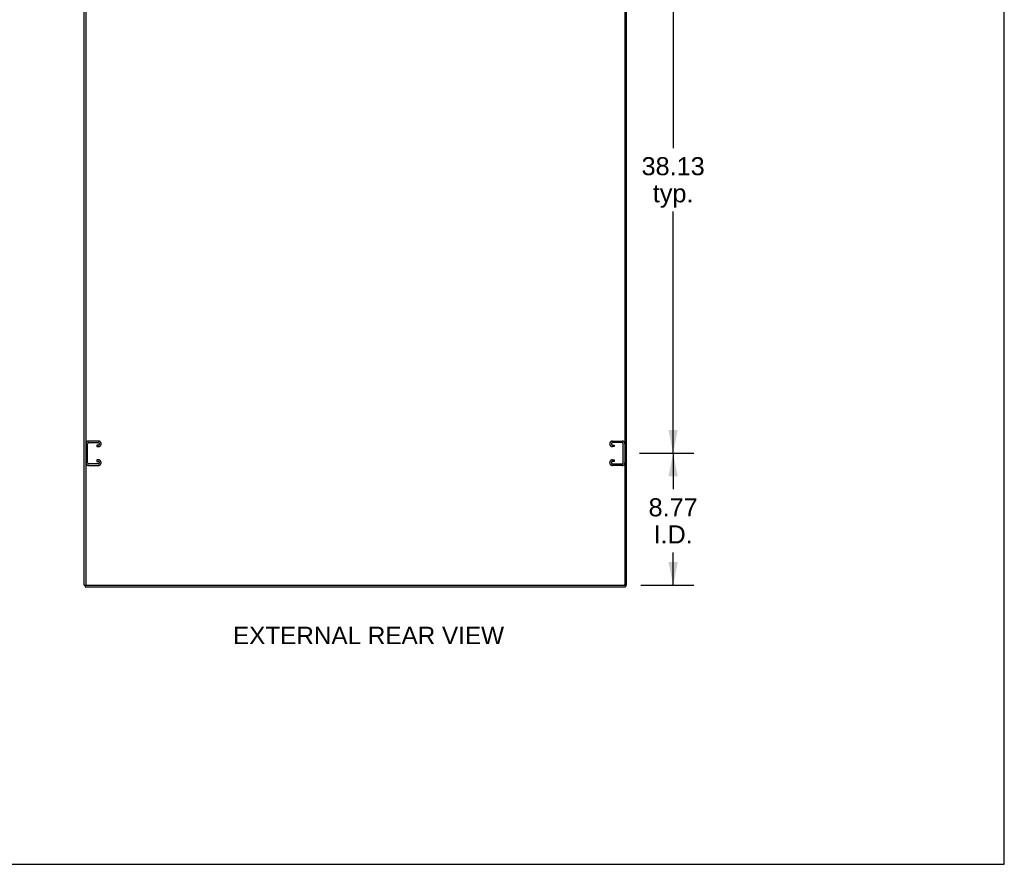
# Model space of a CAD drawing. Header units: inches. Extents: x 0 to 262, y 0 to 169.
# Tile 15 of 17: x 196 to 262, y 0 to 56. Entities that reach past the tile are written whole.
import ezdxf

# ---------------------------------------------------------------- set-up
doc = ezdxf.new("R2010")
doc.units = ezdxf.units.IN
doc.header["$LTSCALE"] = 14.384615
doc.header["$MEASUREMENT"] = 0
doc.linetypes.add('HIDDEN', pattern=[0.2, 0.1, -0.1])
doc.layers.get('0').update_dxf_attribs({"linetype": 'CONTINUOUS'})
doc.layers.add('DEFAULT_2', color=8, linetype='HIDDEN')
doc.layers.add('DIMENSIONS', color=7, linetype='CONTINUOUS')
doc.styles.get("Standard").update_dxf_attribs({"font": 'arial.ttf'})
doc.dimstyles.new('DIMSTYLE_1', dxfattribs={"dimtxt": 1.2, "dimasz": 1.538462, "dimexe": 0.09, "dimexo": 0.07, "dimgap": 0.039, "dimtad": 0, "dimtih": 1, "dimtoh": 1, "dimzin": 4, "dimdsep": 46, "dimtxsty": 'Standard', "dimblk": '_FILLED', "dimblk1": '_FILLED', "dimblk2": '_FILLED', "dimcen": 0.09, "dimazin": 1, "dimtfac": 1, "dimtdec": 3, "dimtofl": 0, "dimtmove": 0, "dimatfit": 3, "dimldrblk": '_FILLED', "dimfxl": 1, "dimtolj": 1, "dimtzin": 4, "dimarcsym": 0})

# ---------------------------------------------------------------- blocks, each defined once
blk = doc.blocks.new('_FILLED')
at = {"color": 0, "linetype": 'ByBlock'}
blk.add_solid([(0, 0), (-1, 0.2), (-1, -0.2)], dxfattribs=at)
blk = doc.blocks.new('*D5')
at = {"layer": 'DIMENSIONS', "color": 2, "linetype": 'Continuous'}
for p, q in [((237.311, 27.298), (240.931, 27.298)), ((239.547, 27.298), (239.547, 24.907)), ((239.547, 18.527), (239.547, 20.707)), ((237.407, 18.527), (240.931, 18.527))]:
    blk.add_line(p, q, dxfattribs=at)
at = {"layer": 'DIMENSIONS', "color": 2, "linetype": 'Continuous', "xscale": 1.5384615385, "yscale": 1.5384615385, "zscale": 1.5384615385}
for p, rotation in [((239.547, 27.298), 90), ((239.547, 18.527), 270)]:
    blk.add_blockref('_FILLED', p, dxfattribs=dict(at, rotation=rotation))
at = {"layer": 'DIMENSIONS', "color": 2, "linetype": 'Continuous', "insert": (239.547, 24.307), "char_height": 1.2, "width": 3.26097, "attachment_point": 2, "line_spacing_factor": 0.9}
blk.add_mtext('8.77\\PI.D.', dxfattribs=at)
blk = doc.blocks.new('*D6')
at = {"layer": 'DIMENSIONS', "color": 2, "linetype": 'Continuous'}
for p, q in [((237.311, 65.423), (240.931, 65.423)), ((239.547, 65.423), (239.547, 47.56)), ((239.547, 27.298), (239.547, 43.36)), ((237.311, 27.298), (240.931, 27.298))]:
    blk.add_line(p, q, dxfattribs=at)
at = {"layer": 'DIMENSIONS', "color": 2, "linetype": 'Continuous', "xscale": 1.5384615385, "yscale": 1.5384615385, "zscale": 1.5384615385}
for p, rotation in [((239.547, 65.423), 90), ((239.547, 27.298), 270)]:
    blk.add_blockref('_FILLED', p, dxfattribs=dict(at, rotation=rotation))
at = {"layer": 'DIMENSIONS', "color": 2, "linetype": 'Continuous', "insert": (239.547, 46.96), "char_height": 1.2, "width": 4.19331, "attachment_point": 2, "line_spacing_factor": 0.9}
blk.add_mtext('38.13\\Ptyp.', dxfattribs=at)

msp = doc.modelspace()

# ---------------------------------------------------------------- linework, layer by layer
at = {"color": 7, "linetype": 'Continuous'}
for p, q in [((261.538, 0), (261.538, 169.231)), ((200.443, 18.527), (200.607, 18.527)), ((200.495, 18.527), (200.495, 18.423)), ((200.547, 18.578), (200.547, 18.527)), ((236.276, 18.527), (236.443, 18.527)), ((236.339, 18.527), (236.339, 18.589)), ((236.391, 18.527), (236.391, 18.423)), ((0, 0), (261.538, 0))]:
    msp.add_line(p, q, dxfattribs=at)
at = {"color": 3, "linetype": 'Continuous'}
for p, q in [((200.443, 18.527), (200.443, 108.319)), ((200.547, 108.259), (200.547, 18.587)), ((236.339, 108.256), (236.339, 18.589)), ((236.443, 18.527), (236.443, 108.319)), ((200.495, 18.423), (236.391, 18.423)), ((200.607, 18.527), (236.276, 18.527))]:
    msp.add_line(p, q, dxfattribs=at)
for centre, radius, start, end in [((200.607, 18.587), 0.06, 180, 270), ((236.276, 18.589), 0.0625, 270, 360)]:
    msp.add_arc(centre, radius, start, end, dxfattribs=at)
at = {"layer": 'DEFAULT_2', "color": 8, "linetype": 'HIDDEN'}
for p, q in [((200.557, 27.93), (200.557, 26.665)), ((200.661, 26.679), (200.661, 27.916)), ((201.377, 28.11), (200.737, 28.11)), ((200.751, 28.006), (201.363, 28.006)), ((201.363, 27.839), (201.276, 27.839)), ((201.276, 27.839), (201.276, 27.735)), ((201.276, 27.735), (201.377, 27.735)), ((201.557, 27.915), (201.557, 27.93)), ((235.339, 27.915), (235.339, 27.93)), ((235.519, 28.11), (236.159, 28.11)), ((235.62, 27.735), (235.519, 27.735)), ((236.145, 28.006), (235.533, 28.006)), ((235.533, 27.839), (235.62, 27.839)), ((235.62, 27.839), (235.62, 27.735)), ((236.235, 26.679), (236.235, 27.916)), ((201.377, 26.86), (201.276, 26.86)), ((201.276, 26.86), (201.276, 26.756)), ((235.519, 26.86), (235.62, 26.86)), ((235.62, 26.86), (235.62, 26.756)), ((200.737, 26.485), (201.377, 26.485)), ((201.363, 26.589), (200.751, 26.589)), ((201.276, 26.756), (201.363, 26.756)), ((201.557, 26.665), (201.557, 26.68)), ((235.339, 26.665), (235.339, 26.68)), ((236.159, 26.485), (235.519, 26.485)), ((235.62, 26.756), (235.533, 26.756)), ((235.533, 26.589), (236.145, 26.589))]:
    msp.add_line(p, q, dxfattribs=at)
for centre, radius, start, end in [((200.737, 27.93), 0.18, 90, 180), ((200.751, 27.916), 0.09, 90, 180), ((201.363, 27.916), 0.09, 4.14163, 90), ((201.363, 27.929), 0.09, 270, 355.85837), ((201.377, 27.93), 0.18, 0, 90), ((201.377, 27.915), 0.18, 270, 360), ((235.519, 27.93), 0.18, 90, 180), ((235.519, 27.915), 0.18, 180, 270), ((235.533, 27.916), 0.09, 90, 175.85837), ((235.533, 27.929), 0.09, 184.14163, 270), ((236.145, 27.916), 0.09, 0, 90), ((236.159, 27.93), 0.18, 0, 90), ((201.377, 26.68), 0.18, 0, 90), ((235.519, 26.68), 0.18, 90, 180), ((200.737, 26.665), 0.18, 180, 270), ((200.751, 26.679), 0.09, 180, 270), ((201.363, 26.666), 0.09, 4.14163, 90), ((201.363, 26.679), 0.09, 270, 355.85837), ((201.377, 26.665), 0.18, 270, 360), ((235.519, 26.665), 0.18, 180, 270), ((235.533, 26.666), 0.09, 90, 175.85837), ((235.533, 26.679), 0.09, 184.14163, 270), ((236.145, 26.679), 0.09, 270, 360), ((236.159, 26.665), 0.18, 270, 360)]:
    msp.add_arc(centre, radius, start, end, dxfattribs=at)

# ---------------------------------------------------------------- texts
at = {"layer": 'DIMENSIONS', "color": 2, "linetype": 'Continuous', "insert": (219.317, 15.775), "char_height": 1.15385, "width": 17.96397, "attachment_point": 2, "line_spacing_factor": 0.9}
msp.add_mtext('EXTERNAL REAR VIEW', dxfattribs=at)

# ---------------------------------------------------------------- dimensions: what is measured, and where the dimension line sits
at = {"layer": 'DIMENSIONS', "color": 2, "linetype": 'Continuous'}
for base, p1, p2, text, picture, middle in [((239.546771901, 65.422802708), (237.241463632, 27.297802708), (237.241463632, 65.422802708), '<>\\Ptyp.', '*D6', (239.546771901, 45.460302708)), ((239.547, 27.298), (237.337, 18.527), (237.241, 27.298), '<>\\PI.D.', '*D5', (239.547, 22.807))]:
    dim = msp.add_linear_dim(base=base, p1=p1, p2=p2, angle=90, text=text, dimstyle='DIMSTYLE_1', dxfattribs=at)
    dim.commit()
    dim.dimension.update_dxf_attribs({"geometry": picture, "text_midpoint": middle, "dimtype": 160})

doc.saveas('drawing.dxf')
